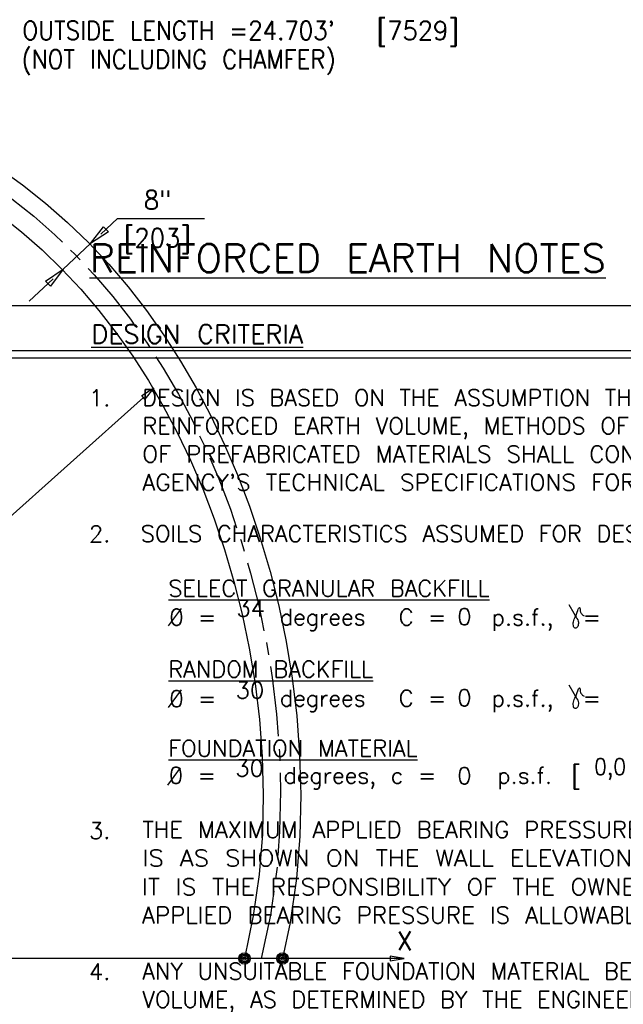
# Model space of a CAD drawing. Extents: x 0 to 1164, y 0 to 483.
# Tile 5 of 17: x 114 to 155, y 121 to 187. Entities that reach past the tile are written whole.
import ezdxf
from ezdxf.enums import TextEntityAlignment as Align

# ---------------------------------------------------------------- set-up
doc = ezdxf.new("R2010")
doc.units = 0
doc.header["$MEASUREMENT"] = 0
for name, color, linetype in [('FILENAME', 1, 'CONTINUOUS'), ('FORM', 7, 'CONTINUOUS'), ('OUTLINE', 7, 'CONTINUOUS'), ('PAN_BLK', 7, 'CONTINUOUS'), ('PARTSLIST', 7, 'CONTINUOUS'), ('TUBES', 1, 'CONTINUOUS'), ('WELDS', 1, 'CONTINUOUS')]:
    doc.layers.add(name, color=color, linetype=linetype)
doc.styles.add('TXT_SHX', font='txt.shx')

# ---------------------------------------------------------------- blocks, each defined once
blk = doc.blocks.new('NTS_G1')
at = {"layer": 'WELDS', "color": 24, "linetype": 'CONTINUOUS'}
for p, q in [((124.168, 146.664), (125.026, 147.822)), ((124.168, 141.223), (125.026, 142.381)), ((124.11, 136.034), (124.969, 137.191))]:
    blk.add_line(p, q, dxfattribs=at)
at = {"layer": 'WELDS', "color": 7, "linetype": 'CONTINUOUS'}
for points in [[(150.873, 148.093), (151.216, 147.517), (151.308, 147.35), (151.358, 147.25), (151.41, 147.155), (151.465, 147.067), (151.505, 146.982), (151.517, 146.897), (151.511, 146.814), (151.501, 146.74), (151.489, 146.675), (151.469, 146.618), (151.438, 146.57), (151.392, 146.532), (151.339, 146.51), (151.289, 146.51), (151.247, 146.529), (151.215, 146.563), (151.192, 146.615), (151.176, 146.688), (151.168, 146.771), (151.171, 146.852), (151.184, 146.932), (151.206, 147.015), (151.238, 147.101), (151.281, 147.196), (151.332, 147.307), (151.387, 147.438), (151.438, 147.57), (151.474, 147.682), (151.502, 147.765), (151.528, 147.819), (151.55, 147.851), (151.567, 147.872), (151.584, 147.88), (151.602, 147.872), (151.617, 147.847), (151.624, 147.807), (151.626, 147.755), (151.629, 147.696), (151.636, 147.64), (151.647, 147.597), (151.661, 147.563), (151.677, 147.534), (151.697, 147.506), (151.72, 147.477), (151.741, 147.451), (151.756, 147.429), (151.775, 147.409), (151.81, 147.382), (151.887, 147.333)], [(150.873, 142.73), (151.216, 142.154), (151.308, 141.986), (151.358, 141.887), (151.41, 141.792), (151.465, 141.704), (151.505, 141.619), (151.517, 141.533), (151.511, 141.451), (151.501, 141.377), (151.489, 141.311), (151.469, 141.255), (151.438, 141.207), (151.392, 141.169), (151.339, 141.147), (151.289, 141.147), (151.247, 141.166), (151.215, 141.199), (151.192, 141.252), (151.176, 141.325), (151.168, 141.408), (151.171, 141.489), (151.184, 141.569), (151.206, 141.651), (151.238, 141.738), (151.281, 141.833), (151.332, 141.943), (151.387, 142.075), (151.438, 142.207), (151.474, 142.319), (151.502, 142.402), (151.528, 142.455), (151.55, 142.488), (151.567, 142.509), (151.584, 142.517), (151.602, 142.509), (151.617, 142.484), (151.624, 142.444), (151.626, 142.392), (151.629, 142.333), (151.636, 142.277), (151.647, 142.233), (151.661, 142.2), (151.677, 142.171), (151.697, 142.143), (151.72, 142.114), (151.741, 142.088), (151.756, 142.066), (151.775, 142.045), (151.81, 142.018), (151.887, 141.97)]]:
    blk.add_lwpolyline(points, dxfattribs=at)
at = {"layer": 'WELDS', "color": 24, "linetype": 'CONTINUOUS', "style": 'TXT_SHX'}
for s, height, p in [('%%uREINFORCED EARTH NOTES', 1.875, (118.899, 170.26)), ('%%uDESIGN CRITERIA', 1.25, (119.011, 165.503)), ('1.', 1.1, (118.859, 161.325)), ('2.', 1.1, (118.859, 152.243)), ('SOILS CHARACTERISTICS ASSUMED FOR DESIGN:', 1.09999, (122.312, 152.268)), ('%%uSELECT GRANULAR BACKFILL', 1.09999, (124.151, 148.62)), ('%%uRANDOM BACKFILL', 1.09999, (124.151, 143.219)), ('%%uFOUNDATION MATERIAL', 1.09999, (124.151, 137.942)), ('3.', 1.1, (118.859, 132.446)), ('4.', 1.1, (118.859, 123.038))]:
    blk.add_text(s, height=height, dxfattribs=at).set_placement(p)
for s, height, width, p in [('DESIGN IS BASED ON THE ASSUMPTION THAT THE MATERIAL WITHIN THE', 1.09999, 0.997, (122.413, 161.342)), ('REINFORCED EARTH VOLUME, METHODS OF CONSTRUCTION AND QUALITY', 1.09999, 1.002, (122.413, 159.457)), ('OF PREFABRICATED MATERIALS SHALL CONFORM TO THE CONTRACTING', 1.09999, 1.02, (122.413, 157.571)), ("AGENCY'S TECHNICAL SPECIFICATIONS FOR REINFORCED EARTH WALLS.", 1.09999, 1.029, (122.413, 155.685)), ('degrees', 1.1, 0.994, (131.59, 146.698)), ('p.s.f.,  =', 1.1, 0.994, (145.73, 146.688)), ('0 =', 1.1, 0.994, (124.229, 146.688)), ('C =', 1.1, 0.994, (139.53, 146.688)), ('0 =', 1.1, 0.994, (124.229, 141.246)), ('degrees', 1.1, 0.994, (131.59, 141.288)), ('C =', 1.1, 0.994, (139.53, 141.278)), ('p.s.f.,  =', 1.1, 0.994, (145.73, 141.278)), ('0 =    degrees, c =   p.s.f.', 1.09999, 0.994, (124.193, 136.13)), ('[    kN/m ]', 1.09999, 0.994, (151.048, 136.124)), ('THE MAXIMUM APPLIED BEARING PRESSURE AT THE FOUNDATION LEVEL', 1.09999, 1.01, (122.413, 132.509)), ('IS AS SHOWN ON THE WALL ELEVATIONS FOR EACH DESIGN CASE.', 1.09999, 1.089, (122.413, 130.624)), ('IT IS THE RESPONSIBILITY OF THE OWNER TO DETERMINE THAT THIS', 1.09999, 1.061, (122.391, 128.692)), ('APPLIED BEARING PRESSURE IS ALLOWABLE FOR THAT LOCATION.    ', 1.09999, 1.025, (122.391, 126.807)), ('ANY UNSUITABLE FOUNDATION MATERIAL BELOW THE REINFORCED EARTH', 1.09999, 0.993, (122.413, 123.062)), ('VOLUME, AS DETERMINED BY THE ENGINEER, SHALL BE EXCAVATED AND', 1.09999, 0.998, (122.413, 121.177))]:
    blk.add_text(s, height=height, dxfattribs=dict(at, width=width)).set_placement(p)
at = {"layer": 'WELDS', "color": 7, "linetype": 'CONTINUOUS', "style": 'TXT_SHX', "width": 0.994}
for p in [(143.44, 146.723), (143.44, 141.311), (143.44, 136.107)]:
    blk.add_text('0', height=1.1, dxfattribs=at).set_placement(p)
blk = doc.blocks.new('NTS_G3')
at = {"layer": 'WELDS', "color": 24, "linetype": 'CONTINUOUS'}
for p, q in [((124.168, 146.664), (125.026, 147.822)), ((124.168, 141.223), (125.026, 142.381)), ((124.11, 136.034), (124.969, 137.191))]:
    blk.add_line(p, q, dxfattribs=at)
at = {"layer": 'WELDS', "color": 7, "linetype": 'CONTINUOUS'}
for points in [[(150.873, 148.093), (151.216, 147.517), (151.308, 147.35), (151.358, 147.25), (151.41, 147.155), (151.465, 147.067), (151.505, 146.982), (151.517, 146.897), (151.511, 146.814), (151.501, 146.74), (151.489, 146.675), (151.469, 146.618), (151.438, 146.57), (151.392, 146.532), (151.339, 146.51), (151.289, 146.51), (151.247, 146.529), (151.215, 146.563), (151.192, 146.615), (151.176, 146.688), (151.168, 146.771), (151.171, 146.852), (151.184, 146.932), (151.206, 147.015), (151.238, 147.101), (151.281, 147.196), (151.332, 147.307), (151.387, 147.438), (151.438, 147.57), (151.474, 147.682), (151.502, 147.765), (151.528, 147.819), (151.55, 147.851), (151.567, 147.872), (151.584, 147.88), (151.602, 147.872), (151.617, 147.847), (151.624, 147.807), (151.626, 147.755), (151.629, 147.696), (151.636, 147.64), (151.647, 147.597), (151.661, 147.563), (151.677, 147.534), (151.697, 147.506), (151.72, 147.477), (151.741, 147.451), (151.756, 147.429), (151.775, 147.409), (151.81, 147.382), (151.887, 147.333)], [(150.873, 142.73), (151.216, 142.154), (151.308, 141.986), (151.358, 141.887), (151.41, 141.792), (151.465, 141.704), (151.505, 141.619), (151.517, 141.533), (151.511, 141.451), (151.501, 141.377), (151.489, 141.311), (151.469, 141.255), (151.438, 141.207), (151.392, 141.169), (151.339, 141.147), (151.289, 141.147), (151.247, 141.166), (151.215, 141.199), (151.192, 141.252), (151.176, 141.325), (151.168, 141.408), (151.171, 141.489), (151.184, 141.569), (151.206, 141.651), (151.238, 141.738), (151.281, 141.833), (151.332, 141.943), (151.387, 142.075), (151.438, 142.207), (151.474, 142.319), (151.502, 142.402), (151.528, 142.455), (151.55, 142.488), (151.567, 142.509), (151.584, 142.517), (151.602, 142.509), (151.617, 142.484), (151.624, 142.444), (151.626, 142.392), (151.629, 142.333), (151.636, 142.277), (151.647, 142.233), (151.661, 142.2), (151.677, 142.171), (151.697, 142.143), (151.72, 142.114), (151.741, 142.088), (151.756, 142.066), (151.775, 142.045), (151.81, 142.018), (151.887, 141.97)]]:
    blk.add_lwpolyline(points, dxfattribs=at)
at = {"layer": 'WELDS', "color": 24, "linetype": 'CONTINUOUS', "style": 'TXT_SHX'}
for s, height, p in [('%%uREINFORCED EARTH NOTES', 1.875, (118.899, 170.26)), ('%%uDESIGN CRITERIA', 1.25, (119.011, 165.503)), ('1.', 1.1, (118.859, 161.325)), ('2.', 1.1, (118.859, 152.243)), ('SOILS CHARACTERISTICS ASSUMED FOR DESIGN:', 1.09999, (122.312, 152.268)), ('%%uSELECT GRANULAR BACKFILL', 1.09999, (124.151, 148.62)), ('%%uRANDOM BACKFILL', 1.09999, (124.151, 143.219)), ('%%uFOUNDATION MATERIAL', 1.09999, (124.151, 137.942)), ('3.', 1.1, (118.859, 132.446)), ('4.', 1.1, (118.859, 123.038))]:
    blk.add_text(s, height=height, dxfattribs=at).set_placement(p)
for s, height, width, p in [('DESIGN IS BASED ON THE ASSUMPTION THAT THE MATERIAL WITHIN THE', 1.09999, 0.997, (122.413, 161.342)), ('REINFORCED EARTH VOLUME, METHODS OF CONSTRUCTION AND QUALITY', 1.09999, 1.002, (122.413, 159.457)), ('OF PREFABRICATED MATERIALS SHALL CONFORM TO THE CONTRACTING', 1.09999, 1.02, (122.413, 157.571)), ("AGENCY'S TECHNICAL SPECIFICATIONS FOR REINFORCED EARTH WALLS.", 1.09999, 1.029, (122.413, 155.685)), ('degrees', 1.1, 0.994, (131.59, 146.698)), ('p.s.f.,  =', 1.1, 0.994, (145.73, 146.688)), ('0 =', 1.1, 0.994, (124.229, 146.688)), ('C =', 1.1, 0.994, (139.53, 146.688)), ('0 =', 1.1, 0.994, (124.229, 141.246)), ('degrees', 1.1, 0.994, (131.59, 141.288)), ('C =', 1.1, 0.994, (139.53, 141.278)), ('p.s.f.,  =', 1.1, 0.994, (145.73, 141.278)), ('0 =    degrees, c =   p.s.f.', 1.09999, 0.994, (124.193, 136.13)), ('[    kN/m ]', 1.09999, 0.994, (151.048, 136.124)), ('THE MAXIMUM APPLIED BEARING PRESSURE AT THE FOUNDATION LEVEL', 1.09999, 1.01, (122.413, 132.509)), ('IS AS SHOWN ON THE WALL ELEVATIONS FOR EACH DESIGN CASE.', 1.09999, 1.089, (122.413, 130.624)), ('IT IS THE RESPONSIBILITY OF THE OWNER TO DETERMINE THAT THIS', 1.09999, 1.061, (122.391, 128.692)), ('APPLIED BEARING PRESSURE IS ALLOWABLE FOR THAT LOCATION.    ', 1.09999, 1.025, (122.391, 126.807)), ('ANY UNSUITABLE FOUNDATION MATERIAL BELOW THE REINFORCED EARTH', 1.09999, 0.993, (122.413, 123.062)), ('VOLUME, AS DETERMINED BY THE ENGINEER, SHALL BE EXCAVATED AND', 1.09999, 0.998, (122.413, 121.177))]:
    blk.add_text(s, height=height, dxfattribs=dict(at, width=width)).set_placement(p)
at = {"layer": 'WELDS', "color": 7, "linetype": 'CONTINUOUS', "style": 'TXT_SHX', "width": 0.994}
for p in [(143.44, 146.723), (143.44, 141.311), (143.44, 136.107)]:
    blk.add_text('0', height=1.1, dxfattribs=at).set_placement(p)
blk = doc.blocks.new('REBAR')
at = {"layer": 'PAN_BLK', "color": 24, "linetype": 'CONTINUOUS'}
for radius in [0.0385, 0.0299, 0.0219, 0.0111]:
    blk.add_circle((0.0007, -0.0385), radius, dxfattribs=at)

msp = doc.modelspace()

# ---------------------------------------------------------------- linework, layer by layer
at = {"layer": 'FILENAME', "color": 6, "linetype": 'CONTINUOUS'}
msp.add_line((104.857, 168.038), (177.717, 168.038), dxfattribs=at)
msp.add_line((104.857, 168.038), (177.717, 168.038), dxfattribs=at)
at = {"layer": 'FORM', "color": 7, "linetype": 'CONTINUOUS'}
for p, q in [((126.24, 159.342), (126.602, 158.584)), ((130.694, 145.546), (130.829, 144.726)), ((131.41, 130.564), (131.298, 129.77)), ((131.298, 129.77), (131.295, 129.752)), ((139.889, 124.465), (80.696, 124.465))]:
    msp.add_line(p, q, dxfattribs=at)
for points in [[(112.823, 177.223), (114.424, 176.085), (115.959, 174.872), (117.429, 173.584), (118.835, 172.223), (120.179, 170.789), (121.462, 169.282), (122.685, 167.703), (123.849, 166.053), (124.954, 164.332), (125.999, 162.539), (126.984, 160.676), (127.907, 158.741), (128.767, 156.736), (129.561, 154.658), (130.287, 152.508), (130.94, 150.286), (131.516, 147.991), (132.009, 145.622), (132.412, 143.178), (132.717, 140.659), (132.913, 138.062), (132.986, 135.386), (132.921, 132.63), (132.696, 129.792), (132.284, 126.868), (131.777, 124.465)], [(112.884, 175.733), (113.698, 175.154), (115.164, 173.996), (116.569, 172.765), (117.077, 172.273)], [(112.924, 174.084), (114.359, 172.95), (115.734, 171.745), (117.052, 170.469), (118.314, 169.122), (119.521, 167.705), (120.675, 166.216), (121.775, 164.657), (122.821, 163.026), (123.813, 161.325), (124.75, 159.553), (125.629, 157.71), (126.45, 155.796), (127.208, 153.811), (127.902, 151.756), (128.527, 149.629), (129.079, 147.432), (129.551, 145.164), (129.937, 142.824), (130.228, 140.414), (130.415, 137.933), (130.485, 135.382), (130.423, 132.759), (130.21, 130.065), (129.82, 127.301), (129.222, 124.465)], [(112.924, 174.084), (114.359, 172.95), (115.734, 171.745), (117.052, 170.469), (118.314, 169.122), (119.521, 167.705), (120.675, 166.216), (121.775, 164.657), (122.821, 163.026), (123.813, 161.325), (124.75, 159.553), (125.629, 157.71), (126.45, 155.796), (127.208, 153.811), (127.902, 151.756), (128.527, 149.629), (129.079, 147.432), (129.551, 145.164), (129.937, 142.824), (130.228, 140.414), (130.415, 137.933), (130.485, 135.382), (130.423, 132.759), (130.21, 130.065), (129.82, 127.301), (129.222, 124.465)], [(117.63, 171.737), (117.915, 171.461), (118.258, 171.095)], [(118.805, 170.511), (119.204, 170.085), (120.437, 168.637), (121.616, 167.116), (121.966, 166.62)], [(122.417, 165.981), (122.74, 165.523), (122.889, 165.291)], [(123.322, 164.616), (123.809, 163.858), (124.822, 162.12), (125.779, 160.31), (125.905, 160.044)], [(126.917, 157.867), (127.515, 156.472), (128.29, 154.444), (128.708, 153.206)], [(128.962, 152.454), (128.999, 152.344), (129.207, 151.639)], [(129.432, 150.871), (129.638, 150.172), (130.201, 147.927), (130.533, 146.331)], [(130.959, 143.938), (131.078, 143.22), (131.375, 140.758), (131.485, 139.298)], [(131.551, 138.422), (131.566, 138.224), (131.582, 137.659)], [(131.604, 136.858), (131.638, 135.617), (131.575, 132.938), (131.448, 131.335)], [(131.184, 128.959), (130.958, 127.362), (130.347, 124.465)]]:
    msp.add_lwpolyline(points, dxfattribs=at)
at = {"layer": 'OUTLINE', "color": 7, "linetype": 'CONTINUOUS'}
for p, q in [((119.65, 172.807), (120.75, 173.837)), ((120.75, 173.837), (126.557, 173.837)), ((118.966, 172.166), (117.142, 170.456)), ((116.458, 169.815), (114.867, 168.325)), ((122.488, 161.909), (80.696, 124.465))]:
    msp.add_line(p, q, dxfattribs=at)
for points in [[(119.832, 173.298), (120.153, 172.956), (118.966, 172.166)], [(116.276, 169.324), (115.956, 169.666), (117.142, 170.456)], [(122.592, 161.792), (122.384, 162.025), (123.186, 162.534)]]:
    msp.add_lwpolyline(points, close=True, dxfattribs=at)
at = {"layer": 'TUBES', "color": 5, "linetype": 'CONTINUOUS'}
for p, q in [((104.857, 165.038), (177.717, 165.038)), ((104.857, 165.038), (177.717, 165.038)), ((104.857, 164.538), (177.717, 164.538)), ((104.857, 164.538), (177.717, 164.538))]:
    msp.add_line(p, q, dxfattribs=at)
at = {"layer": 'WELDS', "color": 7, "linetype": 'CONTINUOUS'}
msp.add_lwpolyline([(138.951, 124.622), (138.951, 124.309), (139.889, 124.465)], close=True, dxfattribs=at)

# ---------------------------------------------------------------- block references
at = {"layer": 'PARTSLIST', "linetype": 'CONTINUOUS', "xscale": 10, "yscale": 10, "zscale": 10}
for p in [(129.222, 124.847), (131.762, 124.847)]:
    msp.add_blockref('REBAR', p, dxfattribs=at)
at = {"layer": 'WELDS', "linetype": 'CONTINUOUS'}
for name in ['NTS_G1', 'NTS_G3']:
    msp.add_blockref(name, (0, 0), dxfattribs=at)

# ---------------------------------------------------------------- texts
at = {"layer": 'OUTLINE', "color": 7, "linetype": 'CONTINUOUS', "style": 'TXT_SHX', "width": 0.95}
for s, p in [('[7529]', (138.047, 185.761)), ('8"', (122.518, 174.462)), ('[203]', (121.177, 171.925))]:
    msp.add_text(s, height=1.25, dxfattribs=at).set_placement(p)
at = {"layer": 'PARTSLIST', "color": 7, "linetype": 'CONTINUOUS', "style": 'TXT_SHX', "width": 0.9}
for s, p in [("OUTSIDE LENGTH =24.703'", (114.406, 185.764)), ('(NOT INCLUDING CHAMFER)', (114.357, 183.844))]:
    msp.add_text(s, height=1.25, dxfattribs=at).set_placement(p)
at = {"layer": 'PARTSLIST', "color": 7, "linetype": 'CONTINUOUS', "style": 'TXT_SHX'}
msp.add_text('X', height=1.25, dxfattribs=at).set_placement((139.383, 125.009))
at = {"layer": 'WELDS', "color": 7, "linetype": 'CONTINUOUS', "style": 'TXT_SHX'}
for s, width, p in [('34', 1.004, (129.646, 147.274)), ('34', 1.004, (129.646, 147.274)), ('30', 1.004, (129.597, 141.818)), ('30', 1.004, (129.597, 141.818)), ('30', 1.004, (129.571, 136.612)), ('30', 1.004, (129.571, 136.612)), ('0,0', 0.9, (153.624, 136.717)), ('0,0', 0.9, (153.624, 136.717))]:
    msp.add_text(s, height=1.1, dxfattribs=dict(at, width=width)).set_placement(p, align=Align.CENTER)

doc.saveas('drawing.dxf')
